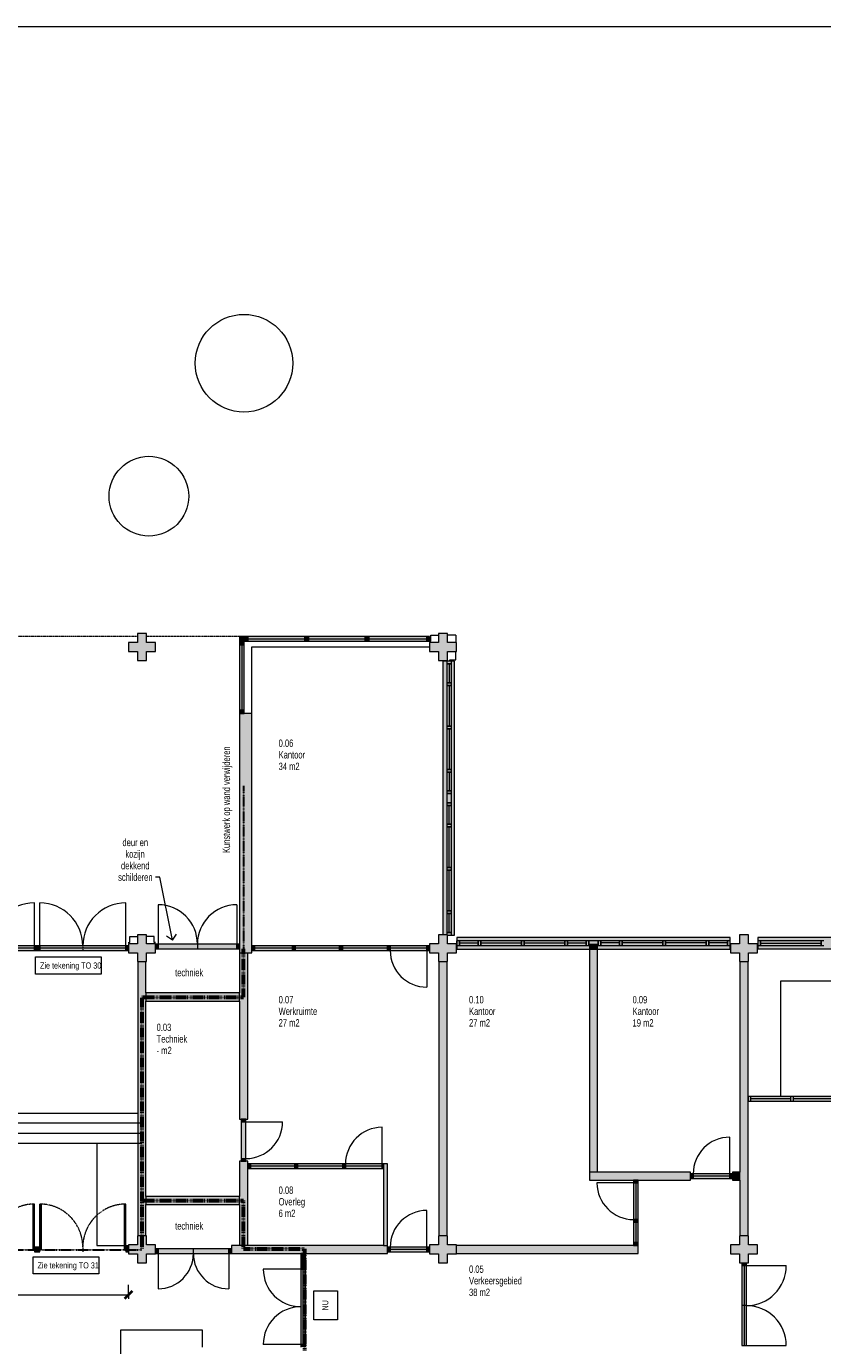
# Model space of a CAD drawing. Header units: millimetres. Extents: x 73705 to 433105, y 109410 to 279410.
# Tile 33 of 90: x 135441 to 155014, y 247002 to 279410. Entities that reach past the tile are written whole.
import ezdxf

# ---------------------------------------------------------------- set-up
doc = ezdxf.new("R2010")
doc.units = ezdxf.units.MM
for name, pattern in [('brand  WBDBO 30 min', [11, 4, -1, 2, -1, 2, -1]), ('Overhead', [2.5, 1.5, -1]), ('Stippel', [1.53, 1, -0.53])]:
    doc.linetypes.add(name, pattern=pattern)
for name, color, linetype, lineweight in [('A-ANNO-DIMS', 211, 'Continuous', 9), ('A-ANNO-DIMS-100', 211, 'Continuous', 9), ('A-DETL', 90, 'Continuous', 9), ('A-DETL-DEMO', 6, 'Stippel', 9), ('A-DETL-GENF', 92, 'Continuous', 9), ('A-DETL-THIN', 151, 'Continuous', 9), ('A-FLOR-OVHD', 1, 'Overhead', 9), ('G-ANNO-TEXT', 231, 'Continuous', 9)]:
    doc.layers.add(name, color=color, linetype=linetype, lineweight=lineweight)
doc.styles.add('Arial Narrow', font='ARIALN.TTF', dxfattribs={"width": 0.9, "height": 180})
doc.styles.add('Arial Narrow_B', font='ARIALN.TTF', dxfattribs={"width": 0.9, "height": 180})
doc.styles.add('Arial Narrow_B_1', font='ARIALN.TTF', dxfattribs={"height": 150})
doc.styles.add('Arial Narrow_B_2', font='ARIALN.TTF', dxfattribs={"width": 0.9, "height": 150})
doc.styles.add('Calibri', font='calibri.ttf', dxfattribs={"height": 180})
doc.dimstyles.new('maatvoering', dxfattribs={"dimscale": 304.8, "dimtxt": 211.922716, "dimasz": 0.656168, "dimexe": 0.328084, "dimexo": 0.0625, "dimgap": 0.065617, "dimtad": 1, "dimdec": 0, "dimzin": 0, "dimdsep": 46, "dimtxsty": 'Calibri', "dimblk1": 'OBLIQUE', "dimblk2": 'OBLIQUE', "dimsah": 1, "dimcen": 0.09, "dimazin": 0, "dimtfac": 1, "dimtdec": 4, "dimtix": 1, "dimtmove": 0, "dimatfit": 3, "dimfxl": 0.82021, "dimfxlon": 1, "dimtvp": 1, "dimtfill": 1, "dimtolj": 1, "dimtzin": 0, "dimarcsym": 2})

# ---------------------------------------------------------------- blocks, each defined once
blk = doc.blocks.new('DIMBLOCK56-BEGANE GROND')
at = {"layer": 'A-ANNO-DIMS-100', "lineweight": 40}
for p, q in [((131211, 248249), (131111, 248149)), ((131211, 248249), (131311, 248349)), ((137951, 248249), (137851, 248149)), ((137951, 248249), (138051, 248349))]:
    blk.add_line(p, q, dxfattribs=at)
at = {"layer": 'A-ANNO-DIMS-100'}
for p, q in [((131211, 248249), (131211, 248499)), ((131211, 248249), (137951, 248249)), ((131211, 248249), (131211, 248149)), ((137951, 248249), (137951, 248499)), ((137951, 248249), (137951, 248149))]:
    blk.add_line(p, q, dxfattribs=at)
at = {"layer": 'A-ANNO-DIMS-100', "color": 0, "insert": (134289, 248518), "char_height": 180, "width": 700.39, "attachment_point": 1, "line_spacing_factor": 1.158048, "style": 'Calibri', "bg_fill": 3, "box_fill_scale": 1.25, "bg_fill_color": 256, "bg_fill_true_color": 13158600, "bg_fill_transparency": 0}
blk.add_mtext('6740', dxfattribs=at)
blk = doc.blocks.new('_Oblique')
at = {"color": 0, "linetype": 'ByBlock', "lineweight": -2}
blk.add_line((-0.5, -0.5), (0.5, 0.5), dxfattribs=at)

msp = doc.modelspace()

# ---------------------------------------------------------------- hatches: boundary and pattern name
at = {"layer": 'A-DETL-GENF'}
for color, points in [(7, [(138181.1, 263835), (138391.1, 263835), (138391.1, 264055), (138611.1, 264055), (138611.1, 264275), (138391.1, 264275), (138391.1, 264495), (138171.1, 264495), (138171.1, 264275), (137951.1, 264275), (137951.1, 264055), (138171.1, 264055), (138171.1, 263835)]), (7, [(145773.1, 263835), (145791.1, 263835), (145791.1, 264055), (146011.1, 264055), (146011.1, 264275), (145791.1, 264275), (145791.1, 264495), (145571.1, 264495), (145571.1, 264275), (145351.1, 264275), (145351.1, 264055), (145571.1, 264055), (145571.1, 263835), (145681.1, 263835)]), (7, [(140795.1, 264311), (140795.1, 264425), (140681.1, 264425), (140681.1, 264311)]), (7, [(140681.1, 264221), (140795.1, 264221), (140795.1, 264311), (140681.1, 264311)]), (7, [(140681.1, 262616.5), (140795.1, 262616.5), (140795.1, 264221), (140681.1, 264221)]), (7, [(140881.1, 264311), (140885.1, 264311), (140885.1, 264425), (140795.1, 264425), (140795.1, 264311)]), (7, [(140885.1, 264311), (142283.7, 264311), (142283.7, 264425), (140885.1, 264425)]), (7, [(142373.7, 264311), (142373.7, 264425), (142283.7, 264425), (142283.7, 264311)]), (7, [(143772.4, 264311), (143772.4, 264425), (142373.7, 264425), (142373.7, 264311)]), (7, [(143862.4, 264311), (143862.4, 264425), (143772.4, 264425), (143772.4, 264311)]), (7, [(145280.6, 264311), (145280.6, 264425), (143862.4, 264425), (143862.4, 264311)]), (7, [(145347.6, 264311), (145347.6, 264425), (145280.6, 264425), (145280.6, 264311)]), (7, [(145887.1, 257088.5), (145967.1, 257088.5), (145967.1, 263814.9), (145681.1, 263814.9), (145681.1, 257095), (145791.1, 257095), (145791.1, 257088.5)]), (7, [(140795.1, 262526.5), (140795.1, 262616.5), (140681.1, 262616.5), (140681.1, 262526.5)]), (7, [(140681.1, 256655), (140981.1, 256655), (140981.1, 262526.5), (140681.1, 262526.5), (140681.1, 256751)]), (7, [(138181.1, 256435), (138391.1, 256435), (138391.1, 256655), (138611.1, 256655), (138611.1, 256875), (138391.1, 256875), (138391.1, 257095), (138171.1, 257095), (138171.1, 256875), (137951.1, 256875), (137951.1, 256655), (138171.1, 256655), (138171.1, 256435)]), (7, [(145571.1, 256435), (145791.1, 256435), (145791.1, 256655), (146011.1, 256655), (146011.1, 256875), (145791.1, 256875), (145791.1, 257095), (145571.1, 257095), (145571.1, 256875), (145351.1, 256875), (145351.1, 256655), (145571.1, 256655)]), (7, [(145887.1, 257087.5), (145887.1, 257088.5), (145791.1, 257087.5)]), (7, [(146546.2, 256741), (149281.1, 256741), (149281.1, 256855), (149481.1, 256855), (149481.1, 256741), (152744.7, 256741), (152744.7, 257027), (146018.4, 257027), (146018.4, 256741), (146084.4, 256741)]), (7, [(152971.1, 256435), (153191.1, 256435), (153191.1, 256655), (153411.1, 256655), (153411.1, 256875), (153191.1, 256875), (153191.1, 257095), (152971.1, 257095), (152971.1, 256875), (152751.1, 256875), (152751.1, 256655), (152971.1, 256655)]), (254, [(155340.1, 256751), (156608.6, 256751), (156608.6, 257026.7), (153418.6, 257026.7), (153418.6, 256751), (155273.1, 256751)]), (7, [(135637.4, 256708.5), (135637.4, 256822.5), (133524.7, 256822.5), (133524.7, 256708.5)]), (7, [(135704.4, 256708.5), (135704.4, 256822.5), (135637.4, 256822.5), (135637.4, 256708.5)]), (7, [(135771.4, 256708.5), (135771.4, 256822.5), (135704.4, 256822.5), (135704.4, 256708.5)]), (7, [(135771.4, 256708.5), (137884.1, 256708.5), (137884.1, 256822.5), (135771.4, 256822.5)]), (7, [(137951.1, 256708.5), (137951.1, 256822.5), (137884.1, 256822.5), (137884.1, 256708.5)]), (7, [(138678.1, 256751), (138678.1, 256865), (138611.1, 256865), (138611.1, 256751)]), (7, [(140614.1, 256751), (140614.1, 256865), (138678.1, 256865), (138678.1, 256751)]), (7, [(140681.1, 256751), (140681.1, 256865), (140614.1, 256865), (140614.1, 256751)]), (7, [(141048.1, 256708), (141048.1, 256822), (140981.1, 256822), (140981.1, 256708)]), (7, [(141981.1, 256708), (141981.1, 256822), (141048.1, 256822), (141048.1, 256708)]), (7, [(142048.1, 256708), (142048.1, 256822), (141981.1, 256822), (141981.1, 256708)]), (7, [(142122.6, 256708), (143140.7, 256708), (143140.7, 256822), (142048.1, 256822), (142048.1, 256708)]), (7, [(143207.7, 256708), (143207.7, 256822), (143140.7, 256822), (143140.7, 256708)]), (7, [(144317.1, 256708), (144317.1, 256822), (143207.7, 256822), (143207.7, 256708)]), (7, [(144384.1, 256708), (144384.1, 256822), (144317.1, 256822), (144317.1, 256708)]), (7, [(145284.1, 256708), (145284.1, 256822), (144384.1, 256822), (144384.1, 256708)]), (7, [(145351.1, 256708), (145351.1, 256822), (145284.1, 256822), (145284.1, 256708)]), (7, [(149281.1, 256741), (149481.1, 256741), (149481.1, 256855), (149281.1, 256855), (149281.1, 256833)]), (7, [(149281.1, 251265), (149481.1, 251265), (149481.1, 256741), (149281.1, 256741), (149281.1, 252957.6)]), (7, [(138181.1, 249695), (138381.1, 249695), (138381.1, 256435), (138181.1, 256435), (138181.1, 250467)]), (7, [(140881.1, 252565), (140881.1, 256655), (140681.1, 256655), (140681.1, 252565), (140838.1, 252565)]), (7, [(145581.1, 249695), (145781.1, 249695), (145781.1, 256435), (145581.1, 256435), (145581.1, 252957.6)]), (7, [(152981.1, 249695), (153181.1, 249695), (153181.1, 256435), (152981.1, 256435), (152981.1, 251065)]), (7, [(140681.1, 255465), (140681.1, 255665), (138381.1, 255665), (138381.1, 255465), (140614.1, 255465)]), (7, [(158332.1, 253008.7), (160573.1, 253008.7), (160573.1, 253122.7), (153181.1, 253122.7), (153181.1, 253008.7), (157353.1, 253008.7)]), (7, [(140838.1, 252498), (140838.1, 252565), (140724.1, 252565), (140724.1, 252498)]), (7, [(140838.1, 251598), (140838.1, 252498), (140724.1, 252498), (140724.1, 251598)]), (7, [(140881.1, 249465), (140881.1, 251531), (140681.1, 251531), (140681.1, 249465)]), (7, [(140838.1, 251531), (140838.1, 251598), (140724.1, 251598), (140724.1, 251531)]), (7, [(140948.1, 251351), (140948.1, 251465), (140881.1, 251465), (140881.1, 251351)]), (7, [(142040.7, 251351), (142040.7, 251465), (140948.1, 251465), (140948.1, 251351)]), (7, [(142107.7, 251351), (142107.7, 251465), (142040.7, 251465), (142040.7, 251351)]), (7, [(143217.1, 251351), (143217.1, 251465), (142107.7, 251465), (142107.7, 251351), (142122.6, 251351)]), (7, [(143284.1, 251351), (143284.1, 251465), (143217.1, 251465), (143217.1, 251351)]), (7, [(144184.1, 251351), (144184.1, 251465), (143284.1, 251465), (143284.1, 251351)]), (7, [(144217.1, 251351), (144217.1, 251465), (144184.1, 251465), (144184.1, 251351)]), (7, [(144217.1, 249465), (144317.1, 249465), (144317.1, 251465), (144217.1, 251465), (144217.1, 251351)]), (7, [(149281.1, 251065), (151764.1, 251065), (151764.1, 251265), (149281.1, 251265)]), (7, [(151831.1, 251108), (151831.1, 251222), (151764.1, 251222), (151764.1, 251108)]), (7, [(152731.1, 251108), (152731.1, 251222), (151831.1, 251222), (151831.1, 251108)]), (7, [(152798.1, 251108), (152798.1, 251222), (152731.1, 251222), (152731.1, 251108)]), (7, [(152798.1, 251065), (152981.1, 251065), (152981.1, 251265), (152798.1, 251265), (152798.1, 251108)]), (7, [(150481.1, 250998), (150481.1, 251065), (150367.1, 251065), (150367.1, 250998)]), (7, [(150481.1, 250098), (150481.1, 250998), (150367.1, 250998), (150367.1, 250098)]), (7, [(140681.1, 250467), (140681.1, 250667), (138381.1, 250667), (138381.1, 250467), (140481.1, 250467)]), (7, [(135597.4, 249365.5), (135637.4, 249365.5), (135637.4, 250478.9), (135597.4, 250478.9), (135597.4, 249475)]), (7, [(135771.4, 249365.5), (135811.4, 249365.5), (135811.4, 250478.9), (135771.4, 250478.9), (135771.4, 249475)]), (7, [(137884.1, 249365.5), (137884.1, 250478.9), (137844.1, 250478.9), (137844.1, 249365.5)]), (7, [(150481.1, 250031), (150481.1, 250098), (150367.1, 250098), (150367.1, 250031)]), (7, [(150481.1, 249532), (150481.1, 250031), (150367.1, 250031), (150367.1, 249532)]), (7, [(138181.1, 249035), (138391.1, 249035), (138391.1, 249255), (138611.1, 249255), (138611.1, 249475), (138391.1, 249475), (138391.1, 249695), (138171.1, 249695), (138171.1, 249475), (137951.1, 249475), (137951.1, 249255), (138171.1, 249255), (138171.1, 249035)]), (7, [(145581.1, 249035), (145791.1, 249035), (145791.1, 249255), (146011.1, 249255), (146011.1, 249475), (145791.1, 249475), (145791.1, 249695), (145571.1, 249695), (145571.1, 249475), (145351.1, 249475), (145351.1, 249255), (145571.1, 249255), (145571.1, 249035)]), (7, [(153138.1, 249035), (153191.1, 249035), (153191.1, 249255), (153411.1, 249255), (153411.1, 249475), (153191.1, 249475), (153191.1, 249695), (152971.1, 249695), (152971.1, 249475), (152751.1, 249475), (152751.1, 249255), (152971.1, 249255), (152971.1, 249035), (153024.1, 249035)]), (7, [(135637.4, 249308.5), (135704.4, 249308.5), (135704.4, 249422.5), (135637.4, 249422.5), (135637.4, 249365.5)]), (7, [(135704.4, 249308.5), (135771.4, 249308.5), (135771.4, 249422.5), (135704.4, 249422.5), (135704.4, 249365.5)]), (7, [(137884.1, 249308.5), (137951.1, 249308.5), (137951.1, 249422.5), (137884.1, 249422.5), (137884.1, 249365.5)]), (7, [(138678.1, 249265), (138678.1, 249379), (138611.1, 249379), (138611.1, 249265)]), (7, [(140414.1, 249265), (140414.1, 249379), (138678.1, 249379), (138678.1, 249265)]), (7, [(140481.1, 249265), (140481.1, 249379), (140414.1, 249379), (140414.1, 249265)]), (7, [(140481.1, 249265), (144317.1, 249265), (144317.1, 249465), (140481.1, 249465), (140481.1, 249379)]), (7, [(142302.1, 249198), (142302.1, 249265), (142188.1, 249265), (142188.1, 249198)]), (7, [(144384.1, 249308), (144384.1, 249422), (144317.1, 249422), (144317.1, 249308)]), (7, [(145284.1, 249308), (145284.1, 249422), (144384.1, 249422), (144384.1, 249308)]), (7, [(145351.1, 249308), (145351.1, 249422), (145284.1, 249422), (145284.1, 249308)]), (7, [(148305, 249265), (150481.1, 249265), (150481.1, 249465), (146011.1, 249465), (146011.1, 249265)]), (7, [(150481.1, 249465), (150481.1, 249532), (150367.1, 249532), (150367.1, 249465)]), (7, [(142302.1, 248949.3), (142302.1, 249198), (142188.1, 249198), (142188.1, 248949.3)]), (7, [(142302.1, 248882.3), (142302.1, 248949.3), (142188.1, 248949.3), (142188.1, 248882.3)]), (7, [(153138.1, 248968), (153138.1, 249035), (153024.1, 249035), (153024.1, 248968)]), (7, [(153138.1, 247002), (153138.1, 248968), (153024.1, 248968), (153024.1, 247002)]), (7, [(142188.1, 247032), (142302.1, 247032), (142302.1, 248882.3), (142188.1, 248882.3), (142188.1, 247102.8)]), (7, [(142188.1, 246965), (142302.1, 246965), (142302.1, 247032), (142188.1, 247032)])]:
    msp.add_hatch(color=color, dxfattribs=at).paths.add_polyline_path(points)

# ---------------------------------------------------------------- linework, layer by layer
at = {"layer": 'A-DETL'}
for p, q in [((73704.8, 279410.2), (193504.8, 279410.2)), ((145380.6, 264306), (145380.6, 264454)), ((145380.6, 264454), (145571.1, 264454)), ((145994.1, 264454), (145791.1, 264454)), ((145994.1, 264454), (145994.1, 264275)), ((145343.7, 264306), (145380.6, 264306)), ((145967.1, 263814.9), (145681.1, 263814.9)), ((145681.1, 263814.9), (145681.1, 257095)), ((145887.1, 263814.9), (145773.1, 263814.9)), ((145773.1, 263814.9), (145773.1, 263747.9)), ((145846.1, 263813.7), (145846.1, 263850.5)), ((145846.1, 263850.5), (145994.1, 263850.5)), ((145887.1, 263747.9), (145887.1, 263814.9)), ((145967.1, 257088.5), (145967.1, 263814.9)), ((145994.1, 263850.5), (145994.1, 264041)), ((145773.1, 263747.9), (145887.1, 263747.9)), ((145887.1, 263747.9), (145773.1, 263747.9)), ((145773.1, 263747.9), (145773.1, 263286)), ((145887.1, 263286), (145887.1, 263747.9)), ((145887.1, 263286), (145773.1, 263286)), ((145773.1, 263286), (145773.1, 263219)), ((145773.1, 263286), (145887.1, 263286)), ((145887.1, 263219), (145773.1, 263219)), ((145773.1, 263219), (145773.1, 262222)), ((145773.1, 263219), (145887.1, 263219)), ((145887.1, 263219), (145887.1, 263286)), ((145887.1, 262222), (145887.1, 263219)), ((145887.1, 262222.7), (145773.1, 262222.7)), ((145773.1, 262222.7), (145773.1, 262155.7)), ((145773.1, 262222), (145887.1, 262222)), ((145887.1, 262155.7), (145887.1, 262222.7)), ((145773.1, 262155.7), (145887.1, 262155.7)), ((145887.1, 262155.7), (145773.1, 262155.7)), ((145773.1, 262155.7), (145773.1, 261158.7)), ((145887.1, 261158.7), (145887.1, 262155.7)), ((145773.1, 261158.7), (145887.1, 261158.7)), ((145887.1, 261158.7), (145773.1, 261158.7)), ((145773.1, 261158.7), (145773.1, 261091.7)), ((145773.1, 261091.7), (145887.1, 261091.7)), ((145887.1, 261091.7), (145773.1, 261091.7)), ((145773.1, 261091.7), (145773.1, 260629.9)), ((145887.1, 261091.7), (145887.1, 261158.7)), ((145887.1, 260629.9), (145887.1, 261091.7)), ((145887.1, 260629.9), (145773.1, 260629.9)), ((145773.1, 260629.9), (145773.1, 260562.9)), ((145773.1, 260629.9), (145887.1, 260629.9)), ((145773.1, 260562.9), (145887.1, 260562.9)), ((145887.1, 260562.9), (145773.1, 260562.9)), ((145773.1, 260562.9), (145773.1, 260338.2)), ((145887.1, 260562.9), (145887.1, 260629.9)), ((145887.1, 260338.2), (145887.1, 260562.9)), ((145887.1, 260339.5), (145773.1, 260339.5)), ((145773.1, 260339.5), (145773.1, 260272.5)), ((145773.1, 260338.2), (145887.1, 260338.2)), ((145773.1, 260272.5), (145887.1, 260272.5)), ((145887.1, 260272.5), (145773.1, 260272.5)), ((145773.1, 260272.5), (145773.1, 259810.7)), ((145887.1, 260272.5), (145887.1, 260339.5)), ((145887.1, 259810.7), (145887.1, 260272.5)), ((145887.1, 259810.7), (145773.1, 259810.7)), ((145773.1, 259810.7), (145773.1, 259743.7)), ((145773.1, 259810.7), (145887.1, 259810.7)), ((145887.1, 259743.7), (145773.1, 259743.7)), ((145773.1, 259743.7), (145773.1, 258746.7)), ((145773.1, 259743.7), (145887.1, 259743.7)), ((145887.1, 259743.7), (145887.1, 259810.7)), ((145887.1, 258746.7), (145887.1, 259743.7)), ((145887.1, 258746.7), (145773.1, 258746.7)), ((145773.1, 258746.7), (145773.1, 258679.7)), ((145773.1, 258746.7), (145887.1, 258746.7)), ((145887.1, 258680.4), (145773.1, 258680.4)), ((145773.1, 258680.4), (145773.1, 257683.4)), ((145773.1, 258679.7), (145887.1, 258679.7)), ((145887.1, 258679.7), (145887.1, 258746.7)), ((145887.1, 257683.4), (145887.1, 258680.4)), ((135637.4, 256784.5), (135637.4, 257878.9)), ((135771.4, 256784.5), (135771.4, 257878.9)), ((137884.1, 256784.5), (137884.1, 257878.9)), ((145773.1, 257683.4), (145887.1, 257683.4)), ((145887.1, 257683.4), (145773.1, 257683.4)), ((145773.1, 257683.4), (145773.1, 257616.4)), ((145887.1, 257616.4), (145887.1, 257683.4)), ((145773.1, 257616.4), (145887.1, 257616.4)), ((145887.1, 257616.4), (145773.1, 257616.4)), ((145773.1, 257616.4), (145773.1, 257154.5)), ((145887.1, 257154.5), (145887.1, 257616.4)), ((137980.6, 256906), (137980.6, 257054)), ((137980.6, 257054), (138171.1, 257054)), ((138581.6, 257054), (138391.1, 257054)), ((138581.6, 256906), (138581.6, 257054)), ((145887.1, 257154.5), (145773.1, 257154.5)), ((145773.1, 257154.5), (145773.1, 257095)), ((145773.1, 257154.5), (145887.1, 257154.5)), ((145791.1, 257088.5), (145967.1, 257088.5)), ((145791.1, 257087.5), (145887.1, 257087.5)), ((145887.1, 257087.5), (145887.1, 257154.5)), ((146018.4, 257027), (146018.4, 256741)), ((152744.7, 257027), (146018.4, 257027)), ((152744.7, 256741), (152744.7, 257027)), ((156608.6, 257026.7), (153418.6, 257026.7)), ((153418.6, 257026.7), (153418.6, 256751)), ((135637.4, 256822.5), (133524.7, 256822.5)), ((135637.4, 256765.5), (133524.7, 256765.5)), ((133524.7, 256708.5), (135637.4, 256708.5)), ((135704.4, 256822.5), (135637.4, 256822.5)), ((135637.4, 256822.5), (135637.4, 256708.5)), ((135637.4, 256708.5), (135637.4, 256822.5)), ((135637.4, 256708.5), (135704.4, 256708.5)), ((135704.4, 256708.5), (135704.4, 256822.5)), ((135771.4, 256822.5), (135704.4, 256822.5)), ((135704.4, 256822.5), (135704.4, 256708.5)), ((135704.4, 256708.5), (135771.4, 256708.5)), ((135771.4, 256708.5), (135771.4, 256822.5)), ((137884.1, 256822.5), (135771.4, 256822.5)), ((135771.4, 256822.5), (135771.4, 256708.5)), ((137884.1, 256765.5), (135771.4, 256765.5)), ((135771.4, 256708.5), (137884.1, 256708.5)), ((137951.1, 256822.5), (137884.1, 256822.5)), ((137884.1, 256822.5), (137884.1, 256708.5)), ((137884.1, 256708.5), (137884.1, 256822.5)), ((137884.1, 256708.5), (137951.1, 256708.5)), ((137943.7, 256906), (137980.6, 256906)), ((137951.1, 256708.5), (137951.1, 256822.5)), ((138618.4, 256906), (138581.6, 256906)), ((146017.4, 256947), (146017.4, 256833)), ((146084.4, 256947), (146017.4, 256947)), ((146017.4, 256833), (146084.4, 256833)), ((146018.4, 256741), (152744.7, 256741)), ((146084.4, 256833), (146084.4, 256947)), ((146084.4, 256947), (146084.4, 256833)), ((146546.2, 256947), (146084.4, 256947)), ((146084.4, 256833), (146546.2, 256833)), ((146546.2, 256947), (146546.2, 256833)), ((146613.2, 256947), (146546.2, 256947)), ((146546.2, 256833), (146546.2, 256947)), ((146546.2, 256833), (146613.2, 256833)), ((146613.2, 256947), (146613.2, 256833)), ((147610.2, 256947), (146613.2, 256947)), ((146613.2, 256833), (146613.2, 256947)), ((146613.2, 256833), (147610.2, 256833)), ((147609.6, 256947), (147609.6, 256833)), ((147676.6, 256947), (147609.6, 256947)), ((147609.6, 256833), (147676.6, 256833)), ((147610.2, 256833), (147610.2, 256947)), ((147676.6, 256833), (147676.6, 256947)), ((147676.6, 256947), (147676.6, 256833)), ((148673.6, 256947), (147676.6, 256947)), ((147676.6, 256833), (148673.6, 256833)), ((148673.6, 256833), (148673.6, 256947)), ((148673.6, 256947), (148673.6, 256833)), ((148740.6, 256947), (148673.6, 256947)), ((148673.6, 256833), (148740.6, 256833)), ((148740.6, 256833), (148740.6, 256947)), ((148740.6, 256947), (148740.6, 256833)), ((149202.4, 256947), (148740.6, 256947)), ((148740.6, 256833), (149202.4, 256833)), ((149202.4, 256947), (149202.4, 256833)), ((149269.4, 256947), (149202.4, 256947)), ((149202.4, 256833), (149202.4, 256947)), ((149202.4, 256833), (149269.4, 256833)), ((149268.1, 256947), (149268.1, 256833)), ((149492.8, 256947), (149268.1, 256947)), ((149268.1, 256833), (149492.8, 256833)), ((149269.4, 256833), (149269.4, 256947)), ((149559.8, 256947), (149492.8, 256947)), ((149492.8, 256947), (149492.8, 256833)), ((149492.8, 256833), (149492.8, 256947)), ((149492.8, 256833), (149559.8, 256833)), ((149559.8, 256833), (149559.8, 256947)), ((150021.6, 256947), (149559.8, 256947)), ((149559.8, 256947), (149559.8, 256833)), ((149559.8, 256833), (150021.6, 256833)), ((150088.6, 256947), (150021.6, 256947)), ((150021.6, 256947), (150021.6, 256833)), ((150021.6, 256833), (150021.6, 256947)), ((150021.6, 256833), (150088.6, 256833)), ((151085.6, 256947), (150088.6, 256947)), ((150088.6, 256947), (150088.6, 256833)), ((150088.6, 256833), (150088.6, 256947)), ((150088.6, 256833), (151085.6, 256833)), ((151152.6, 256947), (151085.6, 256947)), ((151085.6, 256947), (151085.6, 256833)), ((151085.6, 256833), (151085.6, 256947)), ((151085.6, 256833), (151152.6, 256833)), ((152148.9, 256947), (151151.9, 256947)), ((151151.9, 256947), (151151.9, 256833)), ((151151.9, 256833), (152148.9, 256833)), ((151152.6, 256833), (151152.6, 256947)), ((152148.9, 256833), (152148.9, 256947)), ((152215.9, 256947), (152148.9, 256947)), ((152148.9, 256947), (152148.9, 256833)), ((152148.9, 256833), (152215.9, 256833)), ((152215.9, 256833), (152215.9, 256947)), ((152677.7, 256947), (152215.9, 256947)), ((152215.9, 256947), (152215.9, 256833)), ((152215.9, 256833), (152677.7, 256833)), ((152744.7, 256947), (152677.7, 256947)), ((152677.7, 256947), (152677.7, 256833)), ((152677.7, 256833), (152677.7, 256947)), ((152677.7, 256833), (152744.7, 256833)), ((152744.7, 256833), (152744.7, 256947)), ((153418.6, 256946.7), (153418.6, 256832.7)), ((153485.6, 256946.7), (153418.6, 256946.7)), ((153418.6, 256832.7), (153485.6, 256832.7)), ((153418.6, 256751), (156608.6, 256751)), ((153485.6, 256832.7), (153485.6, 256946.7)), ((153485.6, 256946.7), (153485.6, 256832.7)), ((154980.1, 256946.7), (153485.6, 256946.7)), ((153485.6, 256832.7), (154980.1, 256832.7)), ((154980.1, 256946.7), (154980.1, 256832.7)), ((155047.1, 256946.7), (154980.1, 256946.7)), ((154980.1, 256832.7), (154980.1, 256946.7)), ((154980.1, 256832.7), (155047.1, 256832.7)), ((153981.1, 255951), (153981.1, 253122.7)), ((159681.1, 255951), (153981.1, 255951)), ((130981.1, 252715), (138181.1, 252715)), ((138281.1, 252465), (130981.1, 252465)), ((138281.1, 252215), (130981.1, 252215)), ((138281.1, 251965), (130981.1, 251965)), ((135637.4, 250478.9), (135597.4, 250478.9)), ((135597.4, 250478.9), (135597.4, 249365.5)), ((135637.4, 249384.5), (135637.4, 250478.9)), ((135637.4, 249365.5), (135637.4, 250478.9)), ((135771.4, 249384.5), (135771.4, 250478.9)), ((135811.4, 250478.9), (135771.4, 250478.9)), ((135771.4, 250478.9), (135771.4, 249365.5)), ((135811.4, 249365.5), (135811.4, 250478.9)), ((137884.1, 250478.9), (137844.1, 250478.9)), ((137844.1, 250478.9), (137844.1, 249365.5)), ((137884.1, 249384.5), (137884.1, 250478.9)), ((137884.1, 249365.5), (137884.1, 250478.9)), ((135597.4, 249365.5), (135637.4, 249365.5)), ((135704.4, 249422.5), (135637.4, 249422.5)), ((135637.4, 249422.5), (135637.4, 249308.5)), ((135637.4, 249308.5), (135704.4, 249308.5)), ((135704.4, 249308.5), (135704.4, 249422.5)), ((135771.4, 249422.5), (135704.4, 249422.5)), ((135704.4, 249422.5), (135704.4, 249308.5)), ((135704.4, 249308.5), (135771.4, 249308.5)), ((135771.4, 249308.5), (135771.4, 249422.5)), ((135771.4, 249365.5), (135811.4, 249365.5)), ((137844.1, 249365.5), (137884.1, 249365.5)), ((137951.1, 249422.5), (137884.1, 249422.5)), ((137884.1, 249422.5), (137884.1, 249308.5)), ((137884.1, 249308.5), (137951.1, 249308.5)), ((137951.1, 249308.5), (137951.1, 249422.5)), ((142506, 247632), (142506, 248346.8)), ((142506, 248346.8), (143086.1, 248346.8)), ((143086.1, 248346.8), (143086.1, 247632)), ((143086.1, 247632), (142506, 247632)), ((139770.7, 247385), (137751.1, 247385)), ((137751.1, 247385), (137751.1, 246564.1)), ((139770.7, 246965), (139770.7, 247385))]:
    msp.add_line(p, q, dxfattribs=at)
at = {"layer": 'A-DETL', "linetype": 'brand  WBDBO 30 min', "lineweight": 30}
for p, q in [((140781.1, 260753), (140781.1, 256753)), ((130881.1, 249355), (138281.1, 249355))]:
    msp.add_line(p, q, dxfattribs=at)
at = {"layer": 'A-DETL', "linetype": 'Overhead'}
for p, q in [((136827.7, 256822.5), (136827.7, 256708.5)), ((136827.7, 249422.5), (136827.7, 249308.5))]:
    msp.add_line(p, q, dxfattribs=at)
at = {"layer": 'A-DETL', "linetype": 'brand  WBDBO 30 min', "lineweight": 60}
for p, q in [((140781.1, 255565), (140781.1, 256753)), ((138281.1, 255565), (138281.1, 249379)), ((138281.1, 255565), (140781.1, 255565)), ((138281.1, 250567), (140781.1, 250567)), ((140781.1, 249379), (140781.1, 250567)), ((140781.1, 249379), (142281.1, 249379)), ((142281.1, 249379), (142281.1, 246879))]:
    msp.add_line(p, q, dxfattribs=at)
at = {"layer": 'A-DETL'}
for centre, radius in [((140790, 271134.5), 1200), ((138451.9, 267868.3), 980)]:
    msp.add_circle(centre, radius, dxfattribs=at)
for centre, start, end in [((135637.4, 256822.5), 90, 180), ((135771.4, 256822.5), 0, 90), ((137884.1, 256822.5), 90, 180)]:
    msp.add_arc(centre, 1056.3, start, end, dxfattribs=at)
at = {"layer": 'A-DETL', "linetype": 'Overhead'}
for centre, start, end in [((135637.4, 249422.5), 90, 180), ((135771.4, 249422.5), 0, 90), ((137884.1, 249422.5), 90, 180)]:
    msp.add_arc(centre, 1056.3, start, end, dxfattribs=at)
at = {"layer": 'A-DETL-DEMO'}
for p, q in [((137173, 251965), (137173, 249465)), ((138181.1, 251965), (137173, 251965)), ((138281.1, 251965), (137173, 251965)), ((137173, 249465), (137951.1, 249465))]:
    msp.add_line(p, q, dxfattribs=at)
at = {"layer": 'A-DETL-THIN'}
for p, q in [((138171.1, 264495), (138171.1, 264275)), ((138391.1, 264495), (138171.1, 264495)), ((138391.1, 264275), (138391.1, 264495)), ((145571.1, 264495), (145571.1, 264275)), ((145791.1, 264495), (145571.1, 264495)), ((145791.1, 264275), (145791.1, 264495)), ((138171.1, 264275), (137951.1, 264275)), ((137951.1, 264275), (137951.1, 264055)), ((138611.1, 264275), (138391.1, 264275)), ((138611.1, 264055), (138611.1, 264275)), ((140795.1, 264425), (140681.1, 264425)), ((140681.1, 264425), (140681.1, 264311)), ((140681.1, 264311), (140795.1, 264311)), ((140681.1, 264311), (140681.1, 264221)), ((140795.1, 264311), (140681.1, 264311)), ((140681.1, 264221), (140795.1, 264221)), ((140681.1, 264221), (140681.1, 262616.5)), ((140795.1, 264221), (140681.1, 264221)), ((140738.1, 264221), (140738.1, 262616.5)), ((140795.1, 264311), (140795.1, 264425)), ((140885.1, 264425), (140795.1, 264425)), ((140795.1, 264425), (140795.1, 264311)), ((140795.1, 264311), (140885.1, 264311)), ((140795.1, 264221), (140795.1, 264311)), ((140795.1, 262616.5), (140795.1, 264221)), ((142283.7, 264425), (140885.1, 264425)), ((140885.1, 264425), (140885.1, 264311)), ((140885.1, 264311), (140885.1, 264425)), ((140885.1, 264368), (142283.7, 264368)), ((140885.1, 264311), (142283.7, 264311)), ((140981.1, 262526.5), (140981.1, 264165)), ((140981.1, 264165), (145351.1, 264165)), ((142373.7, 264425), (142283.7, 264425)), ((142283.7, 264425), (142283.7, 264311)), ((142283.7, 264311), (142283.7, 264425)), ((142283.7, 264311), (142373.7, 264311)), ((142373.7, 264311), (142373.7, 264425)), ((143772.4, 264425), (142373.7, 264425)), ((142373.7, 264425), (142373.7, 264311)), ((142373.7, 264368), (143772.4, 264368)), ((142373.7, 264311), (143772.4, 264311)), ((143862.4, 264425), (143772.4, 264425)), ((143772.4, 264425), (143772.4, 264311)), ((143772.4, 264311), (143772.4, 264425)), ((143772.4, 264311), (143862.4, 264311)), ((143862.4, 264311), (143862.4, 264425)), ((145280.6, 264425), (143862.4, 264425)), ((143862.4, 264425), (143862.4, 264311)), ((143862.4, 264368), (145280.6, 264368)), ((143862.4, 264311), (145280.6, 264311)), ((145347.6, 264425), (145280.6, 264425)), ((145280.6, 264425), (145280.6, 264311)), ((145280.6, 264311), (145280.6, 264425)), ((145280.6, 264311), (145347.6, 264311)), ((145347.6, 264311), (145347.6, 264425)), ((145571.1, 264275), (145351.1, 264275)), ((145351.1, 264275), (145351.1, 264055)), ((146011.1, 264275), (145791.1, 264275)), ((146011.1, 264055), (146011.1, 264275)), ((137951.1, 264055), (138171.1, 264055)), ((138171.1, 264055), (138171.1, 263835)), ((138171.1, 263835), (138391.1, 263835)), ((138391.1, 263835), (138391.1, 264055)), ((138391.1, 264055), (138611.1, 264055)), ((145351.1, 264055), (145571.1, 264055)), ((145571.1, 264055), (145571.1, 263835)), ((145571.1, 263835), (145791.1, 263835)), ((145791.1, 263835), (145791.1, 264055)), ((145791.1, 264055), (146011.1, 264055)), ((145833.1, 263747.9), (145833.1, 263286)), ((145833.1, 263219), (145833.1, 262222)), ((140681.1, 262616.5), (140681.1, 262526.5)), ((140795.1, 262616.5), (140681.1, 262616.5)), ((140681.1, 262616.5), (140795.1, 262616.5)), ((140981.1, 262526.5), (140681.1, 262526.5)), ((140681.1, 262526.5), (140681.1, 256655)), ((140681.1, 262526.5), (140795.1, 262526.5)), ((140795.1, 262526.5), (140795.1, 262616.5)), ((140981.1, 256655), (140981.1, 262526.5)), ((145833.1, 262155.7), (145833.1, 261158.7)), ((145833.1, 261091.7), (145833.1, 260629.9)), ((145833.1, 259810.7), (145833.1, 260272.5)), ((145833.1, 258746.7), (145833.1, 259743.7)), ((145833.1, 257683.4), (145833.1, 258680.4)), ((138678.1, 257833), (138678.1, 256865)), ((140614.1, 257833), (140614.1, 256865)), ((145833.1, 257154.5), (145833.1, 257616.4)), ((138171.1, 257095), (138171.1, 256875)), ((138391.1, 257095), (138171.1, 257095)), ((138391.1, 256875), (138391.1, 257095)), ((145571.1, 257095), (145571.1, 256875)), ((145791.1, 257095), (145571.1, 257095)), ((145791.1, 256875), (145791.1, 257095)), ((152971.1, 257095), (152971.1, 256875)), ((153191.1, 257095), (152971.1, 257095)), ((153191.1, 256875), (153191.1, 257095)), ((138171.1, 256875), (137951.1, 256875)), ((137951.1, 256875), (137951.1, 256655)), ((138611.1, 256875), (138391.1, 256875)), ((138611.1, 256655), (138611.1, 256875)), ((138678.1, 256865), (138611.1, 256865)), ((138611.1, 256751), (138678.1, 256751)), ((140614.1, 256865), (138678.1, 256865)), ((138678.1, 256865), (138678.1, 256751)), ((138678.1, 256751), (138678.1, 256865)), ((138678.1, 256751), (140614.1, 256751)), ((139646.1, 256865), (139646.1, 256751)), ((140681.1, 256865), (140614.1, 256865)), ((140614.1, 256865), (140614.1, 256751)), ((140614.1, 256751), (140614.1, 256865)), ((140614.1, 256751), (140681.1, 256751)), ((140981.1, 256822), (140981.1, 256708)), ((141048.1, 256822), (140981.1, 256822)), ((140981.1, 256708), (141048.1, 256708)), ((141048.1, 256708), (141048.1, 256822)), ((141048.1, 256822), (141048.1, 256708)), ((141981.1, 256822), (141048.1, 256822)), ((141981.1, 256765), (141048.1, 256765)), ((141048.1, 256708), (141981.1, 256708)), ((141981.1, 256822), (141981.1, 256708)), ((142048.1, 256822), (141981.1, 256822)), ((141981.1, 256708), (141981.1, 256822)), ((141981.1, 256708), (142048.1, 256708)), ((142048.1, 256708), (142048.1, 256822)), ((142048.1, 256822), (142048.1, 256708)), ((143140.7, 256822), (142048.1, 256822)), ((143140.7, 256765), (142048.1, 256765)), ((142048.1, 256708), (143140.7, 256708)), ((143140.7, 256822), (143140.7, 256708)), ((143207.7, 256822), (143140.7, 256822)), ((143140.7, 256708), (143140.7, 256822)), ((143140.7, 256708), (143207.7, 256708)), ((143207.7, 256708), (143207.7, 256822)), ((143207.7, 256822), (143207.7, 256708)), ((144317.1, 256822), (143207.7, 256822)), ((144317.1, 256765), (143207.7, 256765)), ((143207.7, 256708), (144317.1, 256708)), ((144317.1, 256822), (144317.1, 256708)), ((144384.1, 256822), (144317.1, 256822)), ((144317.1, 256708), (144317.1, 256822)), ((144317.1, 256708), (144384.1, 256708)), ((144384.1, 256708), (144384.1, 256822)), ((144384.1, 256822), (144384.1, 256708)), ((145284.1, 256822), (144384.1, 256822)), ((145284.1, 256765), (144384.1, 256765)), ((144384.1, 256708), (145284.1, 256708)), ((145284.1, 256708), (145284.1, 256822)), ((145284.1, 256822), (145284.1, 256708)), ((145351.1, 256822), (145284.1, 256822)), ((145284.1, 256708), (145351.1, 256708)), ((145284.1, 256708), (145284.1, 255808)), ((145571.1, 256875), (145351.1, 256875)), ((145351.1, 256875), (145351.1, 256655)), ((146011.1, 256875), (145791.1, 256875)), ((146011.1, 256655), (146011.1, 256875)), ((146084.4, 256893), (146546.2, 256893)), ((146613.2, 256893), (147610.2, 256893)), ((147676.6, 256893), (148673.6, 256893)), ((148740.6, 256893), (149202.4, 256893)), ((149481.1, 256855), (149281.1, 256855)), ((149281.1, 256855), (149281.1, 251265)), ((149481.1, 251265), (149481.1, 256855)), ((150021.6, 256893), (149559.8, 256893)), ((151085.6, 256893), (150088.6, 256893)), ((152148.9, 256893), (151151.9, 256893)), ((152677.7, 256893), (152215.9, 256893)), ((152971.1, 256875), (152751.1, 256875)), ((152751.1, 256875), (152751.1, 256655)), ((153411.1, 256875), (153191.1, 256875)), ((153411.1, 256655), (153411.1, 256875)), ((153485.6, 256889.7), (154980.1, 256889.7)), ((137951.1, 256655), (138171.1, 256655)), ((138171.1, 256655), (138171.1, 256435)), ((138171.1, 256435), (138391.1, 256435)), ((138181.1, 256435), (138181.1, 249695)), ((138381.1, 255665), (138381.1, 256435)), ((138391.1, 256435), (138391.1, 256655)), ((138391.1, 256655), (138611.1, 256655)), ((140681.1, 256655), (140681.1, 255665)), ((140681.1, 256655), (140981.1, 256655)), ((140881.1, 252565), (140881.1, 256655)), ((145351.1, 256655), (145571.1, 256655)), ((145571.1, 256655), (145571.1, 256435)), ((145571.1, 256435), (145791.1, 256435)), ((145581.1, 256435), (145581.1, 249695)), ((145781.1, 249695), (145781.1, 256435)), ((145791.1, 256435), (145791.1, 256655)), ((145791.1, 256655), (146011.1, 256655)), ((152751.1, 256655), (152971.1, 256655)), ((152971.1, 256655), (152971.1, 256435)), ((152971.1, 256435), (153191.1, 256435)), ((152981.1, 256435), (152981.1, 251265)), ((153181.1, 249695), (153181.1, 256435)), ((153191.1, 256435), (153191.1, 256655)), ((153191.1, 256655), (153411.1, 256655)), ((140681.1, 255665), (138381.1, 255665)), ((138381.1, 255665), (138381.1, 255465)), ((138381.1, 250667), (138381.1, 255465)), ((138381.1, 255465), (140681.1, 255465)), ((140681.1, 255465), (140681.1, 255665)), ((140681.1, 255465), (140681.1, 252565)), ((160573.1, 253122.7), (153181.1, 253122.7)), ((153248.1, 253122.7), (153181.1, 253122.7)), ((153181.1, 253122.7), (153181.1, 253008.7)), ((153248.1, 253008.7), (153248.1, 253122.7)), ((154294.1, 253122.7), (154227.1, 253122.7)), ((154227.1, 253122.7), (154227.1, 253008.7)), ((154294.1, 253008.7), (154294.1, 253122.7)), ((153181.1, 253008.7), (160573.1, 253008.7)), ((153181.1, 253008.7), (153248.1, 253008.7)), ((154227.1, 253065.7), (153248.1, 253065.7)), ((154227.1, 253008.7), (154294.1, 253008.7)), ((155273.1, 253065.7), (154294.1, 253065.7)), ((140681.1, 252565), (140724.1, 252565)), ((140838.1, 252565), (140724.1, 252565)), ((140724.1, 252565), (140724.1, 252498)), ((140724.1, 252498), (140724.1, 251598)), ((140724.1, 252498), (140838.1, 252498)), ((140838.1, 252565), (140881.1, 252565)), ((140838.1, 252498), (140838.1, 252565)), ((140838.1, 251598), (140838.1, 252498)), ((140838.1, 252498), (141738.1, 252498)), ((144184.1, 251465), (144184.1, 252365)), ((152731.1, 251222), (152731.1, 252122)), ((140724.1, 251531), (140681.1, 251531)), ((140681.1, 251531), (140681.1, 250667)), ((140724.1, 251598), (140724.1, 251531)), ((140724.1, 251598), (140838.1, 251598)), ((140724.1, 251531), (140838.1, 251531)), ((140838.1, 251531), (140838.1, 251598)), ((140881.1, 251531), (140838.1, 251531)), ((140881.1, 249465), (140881.1, 251531)), ((140948.1, 251465), (140881.1, 251465)), ((140881.1, 251465), (140881.1, 251351)), ((140881.1, 251351), (140948.1, 251351)), ((140948.1, 251351), (140948.1, 251465)), ((142040.7, 251465), (140948.1, 251465)), ((140948.1, 251465), (140948.1, 251351)), ((142040.7, 251408), (140948.1, 251408)), ((140948.1, 251351), (142040.7, 251351)), ((142107.7, 251465), (142040.7, 251465)), ((142040.7, 251465), (142040.7, 251351)), ((142040.7, 251351), (142040.7, 251465)), ((142040.7, 251351), (142107.7, 251351)), ((142107.7, 251351), (142107.7, 251465)), ((143217.1, 251465), (142107.7, 251465)), ((142107.7, 251465), (142107.7, 251351)), ((143217.1, 251408), (142107.7, 251408)), ((142107.7, 251351), (143217.1, 251351)), ((143284.1, 251465), (143217.1, 251465)), ((143217.1, 251465), (143217.1, 251351)), ((143217.1, 251351), (143217.1, 251465)), ((143217.1, 251351), (143284.1, 251351)), ((143284.1, 251351), (143284.1, 251465)), ((144184.1, 251465), (143284.1, 251465)), ((143284.1, 251465), (143284.1, 251351)), ((144184.1, 251408), (143284.1, 251408)), ((143284.1, 251351), (144184.1, 251351)), ((144184.1, 251351), (144184.1, 251465)), ((144217.1, 251465), (144184.1, 251465)), ((144184.1, 251465), (144184.1, 251351)), ((144184.1, 251351), (144217.1, 251351)), ((144217.1, 251465), (144217.1, 249465)), ((144317.1, 251465), (144217.1, 251465)), ((144317.1, 249465), (144317.1, 251465)), ((151764.1, 251265), (149281.1, 251265)), ((149281.1, 251265), (149281.1, 251065)), ((151764.1, 251065), (151764.1, 251265)), ((151831.1, 251222), (151764.1, 251222)), ((151764.1, 251222), (151764.1, 251108)), ((151831.1, 251108), (151831.1, 251222)), ((152731.1, 251222), (151831.1, 251222)), ((151831.1, 251222), (151831.1, 251108)), ((152731.1, 251165), (151831.1, 251165)), ((152731.1, 251108), (152731.1, 251222)), ((152798.1, 251222), (152731.1, 251222)), ((152731.1, 251222), (152731.1, 251108)), ((152981.1, 251265), (152798.1, 251265)), ((152798.1, 251265), (152798.1, 251065)), ((152798.1, 251108), (152798.1, 251222)), ((152981.1, 251065), (152981.1, 251265)), ((149281.1, 251065), (151764.1, 251065)), ((150367.1, 250998), (149467.1, 250998)), ((150481.1, 251065), (150367.1, 251065)), ((150367.1, 251065), (150367.1, 250998)), ((150481.1, 250998), (150367.1, 250998)), ((150367.1, 250998), (150367.1, 250098)), ((150367.1, 250998), (150481.1, 250998)), ((150424.1, 250998), (150424.1, 250098)), ((150481.1, 250998), (150481.1, 251065)), ((150481.1, 250098), (150481.1, 250998)), ((151764.1, 251108), (151831.1, 251108)), ((151831.1, 251108), (152731.1, 251108)), ((152731.1, 251108), (152798.1, 251108)), ((152798.1, 251065), (152981.1, 251065)), ((152981.1, 251065), (152981.1, 249695)), ((140681.1, 250667), (138381.1, 250667)), ((138381.1, 250667), (138381.1, 250467)), ((140681.1, 250467), (140681.1, 250667)), ((138381.1, 249695), (138381.1, 250467)), ((138381.1, 250467), (140681.1, 250467)), ((140681.1, 250467), (140681.1, 249465)), ((145284.1, 249422), (145284.1, 250322)), ((150481.1, 250098), (150367.1, 250098)), ((150367.1, 250098), (150367.1, 250031)), ((150367.1, 250098), (150481.1, 250098)), ((150367.1, 250031), (150481.1, 250031)), ((150481.1, 250031), (150367.1, 250031)), ((150367.1, 250031), (150367.1, 249532)), ((150424.1, 250031), (150424.1, 249532)), ((150481.1, 250031), (150481.1, 250098)), ((150481.1, 249532), (150481.1, 250031)), ((138171.1, 249695), (138171.1, 249475)), ((138391.1, 249695), (138171.1, 249695)), ((138391.1, 249475), (138391.1, 249695)), ((145571.1, 249695), (145571.1, 249475)), ((145791.1, 249695), (145571.1, 249695)), ((145791.1, 249475), (145791.1, 249695)), ((152971.1, 249695), (152971.1, 249475)), ((153191.1, 249695), (152971.1, 249695)), ((153191.1, 249475), (153191.1, 249695)), ((138171.1, 249475), (137951.1, 249475)), ((137951.1, 249475), (137951.1, 249255)), ((137951.1, 249255), (138171.1, 249255)), ((138171.1, 249255), (138171.1, 249035)), ((138611.1, 249475), (138391.1, 249475)), ((138391.1, 249035), (138391.1, 249255)), ((138391.1, 249255), (138611.1, 249255)), ((138611.1, 249255), (138611.1, 249475)), ((138678.1, 249379), (138611.1, 249379)), ((138611.1, 249265), (138678.1, 249265)), ((140414.1, 249379), (138678.1, 249379)), ((138678.1, 249379), (138678.1, 249265)), ((138678.1, 249265), (138678.1, 249379)), ((138678.1, 249265), (140414.1, 249265)), ((138678.1, 249265), (138678.1, 248397)), ((139546.1, 249265), (139546.1, 249379)), ((140481.1, 249379), (140414.1, 249379)), ((140414.1, 249379), (140414.1, 249265)), ((140414.1, 249265), (140414.1, 249379)), ((140414.1, 249265), (140481.1, 249265)), ((140414.1, 249265), (140414.1, 248397)), ((144217.1, 249465), (140481.1, 249465)), ((140481.1, 249465), (140481.1, 249265)), ((140481.1, 249265), (140481.1, 249379)), ((140481.1, 249265), (144317.1, 249265)), ((142188.1, 249265), (142188.1, 249198)), ((142302.1, 249265), (142188.1, 249265)), ((142302.1, 249198), (142302.1, 249265)), ((144217.1, 249465), (144317.1, 249465)), ((144317.1, 249265), (144317.1, 249465)), ((144384.1, 249422), (144317.1, 249422)), ((144317.1, 249308), (144384.1, 249308)), ((144384.1, 249308), (144384.1, 249422)), ((145284.1, 249422), (144384.1, 249422)), ((144384.1, 249422), (144384.1, 249308)), ((145284.1, 249365), (144384.1, 249365)), ((144384.1, 249308), (145284.1, 249308)), ((145284.1, 249308), (145284.1, 249422)), ((145351.1, 249422), (145284.1, 249422)), ((145284.1, 249422), (145284.1, 249308)), ((145284.1, 249308), (145351.1, 249308)), ((145571.1, 249475), (145351.1, 249475)), ((145351.1, 249475), (145351.1, 249255)), ((145351.1, 249255), (145571.1, 249255)), ((145571.1, 249255), (145571.1, 249035)), ((146011.1, 249475), (145791.1, 249475)), ((145791.1, 249035), (145791.1, 249255)), ((145791.1, 249255), (146011.1, 249255)), ((146011.1, 249255), (146011.1, 249475)), ((150481.1, 249465), (146011.1, 249465)), ((146011.1, 249265), (150481.1, 249265)), ((150367.1, 249532), (150481.1, 249532)), ((150481.1, 249532), (150367.1, 249532)), ((150367.1, 249532), (150367.1, 249465)), ((150367.1, 249465), (150481.1, 249465)), ((150481.1, 249465), (150481.1, 249532)), ((150481.1, 249265), (150481.1, 249465)), ((152971.1, 249475), (152751.1, 249475)), ((152751.1, 249475), (152751.1, 249255)), ((152751.1, 249255), (152971.1, 249255)), ((152971.1, 249255), (152971.1, 249035)), ((153411.1, 249475), (153191.1, 249475)), ((153191.1, 249035), (153191.1, 249255)), ((153191.1, 249255), (153411.1, 249255)), ((153411.1, 249255), (153411.1, 249475)), ((138171.1, 249035), (138391.1, 249035)), ((142188.1, 249198), (142188.1, 248949.3)), ((142302.1, 249198), (142188.1, 249198)), ((142188.1, 249198), (142302.1, 249198)), ((142302.1, 248949.3), (142188.1, 248949.3)), ((142188.1, 248949.3), (142188.1, 248882.3)), ((142188.1, 248949.3), (142302.1, 248949.3)), ((142302.1, 248949.3), (142302.1, 249198)), ((142302.1, 248882.3), (142302.1, 248949.3)), ((145571.1, 249035), (145791.1, 249035)), ((152971.1, 249035), (153191.1, 249035)), ((153024.1, 249035), (153024.1, 248968)), ((153138.1, 248968), (153024.1, 248968)), ((153024.1, 248968), (153024.1, 247002)), ((153024.1, 248968), (153138.1, 248968)), ((153081.1, 248968), (153081.1, 247002)), ((153138.1, 248968), (153138.1, 249035)), ((153138.1, 247002), (153138.1, 248968)), ((153138.1, 248968), (154121.1, 248968)), ((142188.1, 248882.3), (141262.9, 248882.3)), ((142188.1, 248882.3), (142302.1, 248882.3)), ((142302.1, 248882.3), (142188.1, 248882.3)), ((142188.1, 248882.3), (142188.1, 247032)), ((142245.1, 247032), (142245.1, 248882.3)), ((142302.1, 247032), (142302.1, 248882.3)), ((153138.1, 247985), (153024.1, 247985)), ((142188.1, 247032), (141262.9, 247032)), ((142188.1, 247032), (142302.1, 247032)), ((142302.1, 247032), (142188.1, 247032)), ((142188.1, 247032), (142188.1, 246965)), ((142302.1, 246965), (142302.1, 247032)), ((153024.1, 247002), (153138.1, 247002)), ((153138.1, 247002), (154121.1, 247002))]:
    msp.add_line(p, q, dxfattribs=at)
for centre, radius, start, end in [((138678.1, 256865), 968, 0, 90), ((140614.1, 256865), 968, 90, 180), ((145284.1, 256708), 900, 180, 270), ((140838.1, 252498), 900, 270, 0), ((144184.1, 251465), 900, 90, 180), ((152731.1, 251222), 900, 90, 180), ((150367.1, 250998), 900, 180, 270), ((145284.1, 249422), 900, 90, 180), ((138678.1, 249265), 868, 270, 0), ((140414.1, 249265), 868, 180, 270), ((153138.1, 248968), 983, 270, 0), ((142188.1, 248882.3), 925.1, 180, 270), ((142188.1, 247032), 925.1, 90, 180), ((153138.1, 247002), 983, 0, 90)]:
    msp.add_arc(centre, radius, start, end, dxfattribs=at)
at = {"layer": 'A-FLOR-OVHD'}
for p, q in [((138171.1, 264425), (131181.1, 264425)), ((140681.1, 264425), (138391.1, 264425))]:
    msp.add_line(p, q, dxfattribs=at)
at = {"layer": 'G-ANNO-TEXT', "color": 7}
for p, q in [((138720.7, 258509), (138613.1, 258509)), ((139031.7, 256960.6), (138720.7, 258509)), ((139031.7, 256960.6), (138884.5, 257058.6)), ((139031.7, 256960.6), (139129.6, 257107.8))]:
    msp.add_line(p, q, dxfattribs=at)
at = {"layer": 'G-ANNO-TEXT', "color": 7, "flags": 128}
for points in [[(135668.2, 256552.6), (137283, 256552.6), (137283, 256127.6), (135668.2, 256127.6)], [(135608.2, 249186.9), (137223, 249186.9), (137223, 248761.9), (135608.2, 248761.9)]]:
    msp.add_lwpolyline(points, close=True, dxfattribs=at)

# ---------------------------------------------------------------- texts
at = {"layer": 'G-ANNO-TEXT', "color": 7, "attachment_point": 1}
for s, insert, char_height, width, style in [('0.06', (141641.6, 261890.3), 180, 425.696, 'Arial Narrow_B'), ('Kantoor', (141641.6, 261605.9), 180, 764.81, 'Arial Narrow'), ('34 m2', (141641.6, 261321.4), 180, 606.076, 'Arial Narrow'), ('deur en ', (137802.8, 259452.3), 180, 800.886, 'Arial Narrow'), ('kozijn ', (137874.3, 259167.8), 180, 620.506, 'Arial Narrow'), ('dekkend ', (137767.1, 258883.4), 180, 887.468, 'Arial Narrow'), ('schilderen', (137695.7, 258599), 180, 1002.911, 'Arial Narrow'), ('Zie tekening TO 30', (135776, 256414.1), 150, 1688.354, 'Arial Narrow_B_2'), ('techniek', (139097.1, 256255.4), 180, 815.316, 'Arial Narrow'), ('0.07', (141641.6, 255590.3), 180, 425.696, 'Arial Narrow_B'), ('0.10', (146321.8, 255590.3), 180, 425.696, 'Arial Narrow_B'), ('0.09', (150341.6, 255590.3), 180, 425.696, 'Arial Narrow_B'), ('Werkruimte', (141641.6, 255305.9), 180, 1118.354, 'Arial Narrow'), ('Kantoor', (146321.8, 255305.9), 180, 764.81, 'Arial Narrow'), ('Kantoor', (150341.6, 255305.9), 180, 764.81, 'Arial Narrow'), ('0.03', (138641.6, 254910.8), 180, 425.696, 'Arial Narrow_B'), ('27 m2', (141641.6, 255021.4), 180, 606.076, 'Arial Narrow'), ('27 m2', (146321.8, 255021.4), 180, 606.076, 'Arial Narrow'), ('19 m2', (150341.6, 255021.4), 180, 606.076, 'Arial Narrow'), ('Techniek', (138641.6, 254626.4), 180, 894.683, 'Arial Narrow'), ('- m2', (138641.6, 254341.9), 180, 432.911, 'Arial Narrow'), ('0.08', (141641.6, 250910.1), 180, 425.696, 'Arial Narrow_B'), ('Overleg ', (141641.6, 250625.7), 180, 829.747, 'Arial Narrow'), ('6 m2', (141641.6, 250341.2), 180, 483.418, 'Arial Narrow'), ('techniek', (139097.1, 250032.8), 180, 815.316, 'Arial Narrow'), ('Zie tekening TO 31', (135716, 249048.4), 150, 1688.354, 'Arial Narrow_B_2'), ('0.05', (146321.8, 248970.1), 180, 425.696, 'Arial Narrow_B'), ('Verkeersgebied', (146321.8, 248685.7), 180, 1536.835, 'Arial Narrow'), ('38 m2', (146321.8, 248401.3), 180, 606.076, 'Arial Narrow')]:
    msp.add_mtext(s, dxfattribs=dict(at, insert=insert, char_height=char_height, width=width, style=style))
at = {"layer": 'G-ANNO-TEXT', "color": 214, "insert": (140267.9, 259102.5), "char_height": 180, "width": 3145.822, "attachment_point": 1, "rotation": 90, "style": 'Arial Narrow'}
msp.add_mtext('Kunstwerk op wand verwijderen ', dxfattribs=at)
at = {"layer": 'G-ANNO-TEXT', "color": 92, "insert": (142711.6, 247863.5), "char_height": 150, "width": 304.641, "attachment_point": 1, "rotation": 90, "style": 'Arial Narrow_B_1'}
msp.add_mtext('NU', dxfattribs=at)

# ---------------------------------------------------------------- next in the draw order: dimensions: what is measured, and where the dimension line sits
at = {"layer": 'A-ANNO-DIMS'}
dim = msp.add_linear_dim(base=(137951.1, 248248.9), p1=(131211.1, 248498.9), p2=(137951.1, 248498.9), dimstyle='maatvoering', override={"dimpost": '<>', "dimfxl": 6740}, dxfattribs=at)
dim.commit()
dim.dimension.update_dxf_attribs({"geometry": 'DIMBLOCK56-BEGANE GROND', "text_midpoint": (134581.1, 248361.1)})

doc.saveas('drawing.dxf')
